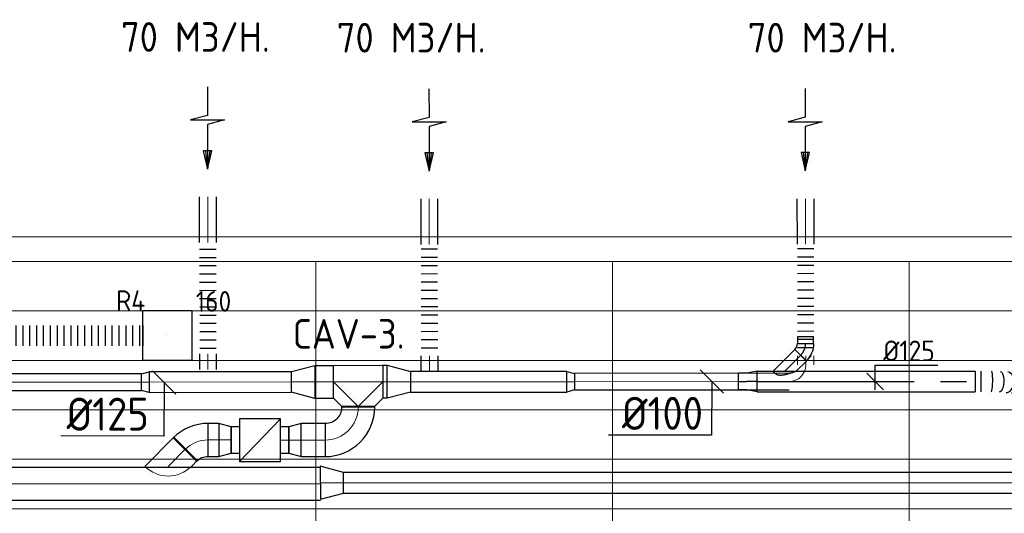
# Model space of a CAD drawing. Header units: millimetres. Extents: x -72412 to 16313, y -1015 to 52998.
# Tile 25 of 64: x -41321 to -35347, y 19001 to 21997. Entities that reach past the tile are written whole.
import ezdxf
from ezdxf.enums import TextEntityAlignment as Align

# ---------------------------------------------------------------- set-up
doc = ezdxf.new("R2010")
doc.units = ezdxf.units.MM
doc.header["$LTSCALE"] = 50
doc.linetypes.add('CENTER2', pattern=[28.575, 19.05, -3.175, 3.175, -3.175])
for name, color, linetype in [('4plfd', 254, 'Continuous'), ('WL570---_RETOUR', 100, 'Continuous'), ('WL570---_RETOUR_HL', 1, 'Continuous'), ('WL570---_RETOUR_RST', 3, 'Continuous'), ('WL570---_RETOUR_RST_HL', 1, 'Continuous'), ('WL570---_TOEVOER', 200, 'Continuous'), ('WM570---_RETOUR', 2, 'Continuous'), ('WM570---_RETOUR_PR', 2, 'Continuous'), ('WM570---_RETOUR_RST_PR', 1, 'Continuous'), ('WM570---_TOEVOER', 2, 'Continuous')]:
    doc.layers.add(name, color=color, linetype=linetype)
for name, color, linetype, lineweight in [('WL570---_BESTAAND-HARTLIJN', 161, 'Continuous', 0), ('WL570---_BESTAAND-RETOUR', 140, 'Continuous', 0), ('WL570---_BESTAAND-TOEVOER', 180, 'Continuous', 0), ('WL570---_DEMONTEREN', 10, 'Continuous', 0)]:
    doc.layers.add(name, color=color, linetype=linetype, lineweight=lineweight)
doc.layers.get('WL570---_DEMONTEREN').off()
doc.styles.add('BURO-025', font='ISO96.shx', dxfattribs={"height": 125})
doc.styles.add('MAATVOERING', font='ISO')

# ---------------------------------------------------------------- blocks, each defined once
blk = doc.blocks.new('Groep-43')
at = {"color": 8, "linetype": 'Continuous', "lineweight": 13}
for p, q in [((-73154.912, 18699.14), (-22154.912, 18699.14)), ((-73154.912, 18699.14), (-22154.912, 18699.14)), ((-73154.912, 18399.14), (-22154.912, 18399.14)), ((-73154.912, 18099.14), (-22154.912, 18099.14)), ((-73154.912, 17799.14), (-22154.912, 17799.14)), ((-73154.912, 17499.14), (-22154.912, 17499.14))]:
    blk.add_line(p, q, dxfattribs=at)
blk = doc.blocks.new('Groep-50')
at = {"color": 8, "linetype": 'Continuous', "lineweight": 13}
for p, q in [((-22004.9, 19149), (-54854.9, 19149.1)), ((-36854.9, 18999.1), (-54854.9, 18999.1)), ((-22154.9, 18999.1), (-54854.9, 18999.1)), ((-42254.9, 18999.1), (-42254.9, 6825.7)), ((-40454.9, 18999.1), (-40454.9, 7003.9)), ((-38654.9, 18999.1), (-38654.9, 7233.8))]:
    blk.add_line(p, q, dxfattribs=at)
at = {"color": 8}
blk.add_blockref('Groep-43', (0, 0), dxfattribs=at)
blk = doc.blocks.new('Block plafond 5e verd')
at = {"layer": '4plfd'}
blk.add_blockref('Groep-50', (73304.9, -19149.1), dxfattribs=at)
blk = doc.blocks.new('KARO')
for p, q in [((1, 0.5), (0, 0.5)), ((0, -0.5), (1, -0.5))]:
    blk.add_line(p, q)
at = {"invisible_edges": 15}
blk.add_3dface([(0, 0.5), (0, -0.5), (1, -0.5), (1, 0.5)], dxfattribs=at)
at = {"layer": 'WL570---_BESTAAND-HARTLIJN'}
blk.add_line((0, 0), (1, 0), dxfattribs=at)
blk = doc.blocks.new('OBO20000090H')
blk.add_lwpolyline([(100, -200, 0.414214), (-200, 100), (-200, -100, -0.414214), (-100, -200)], format="xyb", close=True)
at = {"invisible_edges": 15}
for points in [[(-182.6, -101.5), (-147.9, 95.4), (-200, 100), (-200, -100)], [(-165.8, -106), (-97.4, 81.9), (-147.9, 95.4), (-182.6, -101.5)], [(-150, -113.4), (-50, 59.8), (-97.4, 81.9), (-165.8, -106)], [(-135.7, -123.4), (-7.2, 29.8), (-50, 59.8), (-150, -113.4)], [(-123.4, -135.7), (29.8, -7.2), (-7.2, 29.8), (-135.7, -123.4)], [(-113.4, -150), (59.8, -50), (29.8, -7.2), (-123.4, -135.7)], [(-106, -165.8), (81.9, -97.4), (59.8, -50), (-113.4, -150)], [(-101.5, -182.6), (95.4, -147.9), (81.9, -97.4), (-106, -165.8)], [(-100, -200), (100, -200), (95.4, -147.9), (-101.5, -182.6)]]:
    blk.add_3dface(points, dxfattribs=at)
at = {"layer": 'WL570---_BESTAAND-HARTLIJN'}
blk.add_arc((-200, -200), 200, 0, 90, dxfattribs=at)
blk = doc.blocks.new('OBO20000045H')
blk.add_lwpolyline([(100, -82.8, 0.198912), (12.1, 129.3), (-129.3, -12.1, -0.198912), (-100, -82.8)], format="xyb", close=True)
at = {"invisible_edges": 15}
for points in [[(-123.4, -18.6), (29.8, 110), (12.1, 129.3), (-129.3, -12.1)], [(-118.1, -25.5), (45.7, 89.2), (29.8, 110), (-123.4, -18.6)], [(-113.4, -32.8), (59.8, 67.2), (45.7, 89.2), (-118.1, -25.5)], [(-109.4, -40.6), (71.9, 43.9), (59.8, 67.2), (-113.4, -32.8)], [(-106, -48.6), (81.9, 19.8), (71.9, 43.9), (-109.4, -40.6)], [(-103.4, -57), (89.8, -5.2), (81.9, 19.8), (-106, -48.6)], [(-101.5, -65.5), (95.4, -30.7), (89.8, -5.2), (-103.4, -57)], [(-100.4, -74.1), (98.9, -56.7), (95.4, -30.7), (-101.5, -65.5)], [(-100, -82.8), (100, -82.8), (98.9, -56.7), (-100.4, -74.1)]]:
    blk.add_3dface(points, dxfattribs=at)
at = {"layer": 'WL570---_BESTAAND-HARTLIJN'}
blk.add_arc((-200, -82.8), 200, 0, 45, dxfattribs=at)
blk = doc.blocks.new('OZA2500200045R')
blk.add_lwpolyline([(141.4, 0), (176.8, 35.4), (35.4, 176.8), (-141.4, 0)])
at = {"layer": 'WL570---_BESTAAND-HARTLIJN'}
blk.add_line((0, 0), (106.1, 106.1), dxfattribs=at)
at = {"layer": 'WL570---_BESTAAND-RETOUR'}
blk.add_arc((0, 141.4), 200, 225, 315, dxfattribs=at)
blk = doc.blocks.new('VBX1601600016025000')
blk.add_lwpolyline([(50, -130), (300, -130), (300, 130), (50, 130)], close=True)
for points in [[(50, 80), (0, 80), (0, -80), (50, -80)], [(300, -80), (350, -80), (350, 80), (300, 80)]]:
    blk.add_lwpolyline(points)
at = {"layer": 'WL570---_BESTAAND-HARTLIJN'}
blk.add_line((300, 0), (350, 0), dxfattribs=at)
at = {"layer": 'WL570---_BESTAAND-TOEVOER'}
blk.add_line((50, -130), (300, 130), dxfattribs=at)
blk = doc.blocks.new('OSV20012501390G')
blk.add_lwpolyline([(0, -100), (140, -62.5), (140, 62.5), (0, 100)], close=True)
at = {"layer": 'WL570---_BESTAAND-HARTLIJN'}
blk.add_line((0, 0), (140, 0), dxfattribs=at)
blk = doc.blocks.new('MVLINE')
blk.add_line((35.4, -35.4), (-35.4, 35.4))
blk = doc.blocks.new('OSV1251000460G')
blk.add_lwpolyline([(0, -62.5), (46.7, -50), (46.7, 50), (0, 62.5)], close=True)
at = {"layer": 'WL570---_BESTAAND-HARTLIJN'}
blk.add_line((0, 0), (46.7, 0), dxfattribs=at)
blk = doc.blocks.new('AFZPIJL')
for points in [[(0, -10), (0, -6.52), (-2.06, -5.97), (2.06, -5.97), (0, -5.41), (0, 0)], [(-0.26, -2.22), (0, 0)], [(0.26, -2.22), (0, 0)]]:
    blk.add_lwpolyline(points)
blk.add_lwpolyline([(0.52, -2.22), (-0.52, -2.22), (0, 0)], close=True)
blk = doc.blocks.new('OTS20020020000H')
blk.add_lwpolyline([(-150, -100), (150, -100), (150, 100), (100, 150), (-100, 150), (-150, 100)], close=True)
at = {"layer": 'WL570---_BESTAAND-HARTLIJN'}
blk.add_line((-150, 0), (150, 0), dxfattribs=at)
at = {"layer": 'WL570---_BESTAAND-RETOUR'}
blk.add_lwpolyline([(-150, 0), (0, 150), (150, 0)], dxfattribs=at)
blk = doc.blocks.new('OSV2001600740G')
blk.add_lwpolyline([(0, -100), (74.6, -80), (74.6, 80), (0, 100)], close=True)
at = {"layer": 'WL570---_BESTAAND-HARTLIJN'}
blk.add_line((0, 0), (74.6, 0), dxfattribs=at)
blk = doc.blocks.new('OBO10000090H')
blk.add_lwpolyline([(50, -100, 0.414214), (-100, 50), (-100, -50, -0.414214), (-50, -100)], format="xyb", close=True)
at = {"invisible_edges": 15}
for points in [[(-91.3, -50.8), (-74, 47.7), (-100, 50), (-100, -50)], [(-82.9, -53), (-48.7, 41), (-74, 47.7), (-91.3, -50.8)], [(-75, -56.7), (-25, 29.9), (-48.7, 41), (-82.9, -53)], [(-67.9, -61.7), (-3.6, 14.9), (-25, 29.9), (-75, -56.7)], [(-61.7, -67.9), (14.9, -3.6), (-3.6, 14.9), (-67.9, -61.7)], [(-56.7, -75), (29.9, -25), (14.9, -3.6), (-61.7, -67.9)], [(-53, -82.9), (41, -48.7), (29.9, -25), (-56.7, -75)], [(-50.8, -91.3), (47.7, -74), (41, -48.7), (-53, -82.9)], [(-50, -100), (50, -100), (47.7, -74), (-50.8, -91.3)]]:
    blk.add_3dface(points, dxfattribs=at)
at = {"layer": 'WL570---_BESTAAND-HARTLIJN'}
blk.add_arc((-100, -100), 100, 0, 90, dxfattribs=at)
blk = doc.blocks.new('FLLINE100')
blk.add_line((0, -50), (0, 50))
blk = doc.blocks.new('OEX1000067700')
at = {"rotation": 90.08066116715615}
for p in [(0.1, -50), (0.1, -100), (0.2, -150), (0.3, -200), (0.4, -250), (0.4, -300), (0.5, -350), (0.6, -400), (0.6, -450), (0.7, -500), (0.8, -550), (0.8, -600), (0.9, -650)]:
    blk.add_blockref('FLLINE100', p, dxfattribs=at)
blk = doc.blocks.new('*U601')
at = {"color": 0, "ltscale": 10}
for p, q in [((0, 62.5, -2700), (0, -62.5, -2700)), ((35.8, 62.5, -2700), (35.8, -62.5, -2700)), ((201.1, 57.5, -2700), (199.7, 57.6, -2700)), ((380.7, 40.7, -2700), (380.7, -84.3, -2700)), ((315, -82.9, -2700), (315.4, -82.9, -2700))]:
    blk.add_line(p, q, dxfattribs=at)
for centre, major_axis, ratio, start_param, end_param in [((98.3, 0, -2700), (1, 62.5), 0.14119, 3.139377, 6.28097), ((194.4, -4.7, -2700), (-5.9, -62.2), 0.650863, 0.017372, 3.124221), ((254, -14.6, -2700), (10.8, 61.6), 0.837577, 3.184808, 6.23997), ((318.3, -20.5, -2700), (3.1, 62.4), 0.412379, 3.149235, 6.275543), ((254, -14.6, -2700), (10.8, 61.6), 0.837577, 3.098377, 3.184808)]:
    blk.add_ellipse(centre, major_axis=major_axis, ratio=ratio, start_param=start_param, end_param=end_param, dxfattribs=at)
at = {"color": 0, "ltscale": 10, "extrusion": (0, 0, -1)}
for centre, major_axis, ratio, start_param, end_param in [((149.4, -1.6, -2700), (3.1, 62.4), 0.412379, 6.275543, 9.417136), ((229.7, -9, -2700), (10.8, 61.6), 0.837577, 6.23997, 9.381562), ((282.2, -18, -2700), (-5.9, -62.2), 0.650863, 3.158964, 6.300557), ((359.3, -21.8, -2700), (-1, -62.5), 0.14119, 3.143808, 6.285401)]:
    blk.add_ellipse(centre, major_axis=major_axis, ratio=ratio, start_param=start_param, end_param=end_param, dxfattribs=at)
at = {"layer": 'WM570---_RETOUR_PR', "color": 2, "style": 'BURO-025'}
blk.add_attdef('POSNR', text='', height=125, dxfattribs=at).set_placement((0, 0), align=Align.MIDDLE)
blk = doc.blocks.new('*U619')
at = {"color": 0, "ltscale": 10}
for p, q in [((150, 150, -150), (-150, 150, -150)), ((-150, -150, -150), (-150, 150, -150)), ((150, -150, -150), (150, 150, -150)), ((150, -150, -150), (-150, -150, -150))]:
    blk.add_line(p, q, dxfattribs=at)
at = {"layer": 'WL570---_RETOUR_RST_HL', "linetype": 'CENTER2'}
blk.add_circle((0, 0, -150), 0.075, dxfattribs=at)
at = {"layer": 'WL570---_RETOUR_RST', "color": 2, "style": 'BURO-025'}
for tag in ['MC', 'Q']:
    blk.add_attdef(tag, text='', height=125, dxfattribs=at).set_placement((0, 0), align=Align.MIDDLE)
at = {"layer": 'WM570---_RETOUR_RST_PR', "color": 2, "style": 'BURO-025'}
blk.add_attdef('POSNR', text='', height=125, dxfattribs=at).set_placement((0, 0), align=Align.MIDDLE)
blk = doc.blocks.new('*U621')
at = {"color": 0, "ltscale": 10}
for p, q in [((0, 62.5, -150), (0, -62.5, -150)), ((20.8, 62.5, -150), (20.8, -62.5, -150)), ((62.5, 62.5, -150), (62.5, -62.5, -150)), ((104.2, 62.5, -150), (104.2, -62.5, -150)), ((145.8, 62.5, -150), (145.8, -62.5, -150)), ((187.5, 62.5, -150), (187.5, -62.5, -150)), ((229.2, 62.5, -150), (229.2, -62.5, -150)), ((270.8, 62.5, -150), (270.8, -62.5, -150)), ((312.5, 62.5, -150), (312.5, -62.5, -150)), ((354.2, 62.5, -150), (354.2, -62.5, -150)), ((395.8, 62.5, -150), (395.8, -62.5, -150)), ((437.5, 62.5, -150), (437.5, -62.5, -150)), ((479.2, 62.5, -150), (479.2, -62.5, -150)), ((520.8, 62.5, -150), (520.8, -62.5, -150)), ((562.5, 62.5, -150), (562.5, -62.5, -150)), ((604.2, 62.5, -150), (604.2, -62.5, -150)), ((645.8, 62.5, -150), (645.8, -62.5, -150)), ((687.5, 62.5, -150), (687.5, -62.5, -150)), ((729.2, 62.5, -150), (729.2, -62.5, -150)), ((770.8, 62.5, -150), (770.8, -62.5, -150)), ((812.5, 62.5, -150), (812.5, -62.5, -150)), ((854.2, 62.5, -150), (854.2, -62.5, -150)), ((895.8, 62.5, -150), (895.8, -62.5, -150)), ((937.5, 62.5, -150), (937.5, -62.5, -150)), ((979.2, 62.5, -150), (979.2, -62.5, -150)), ((1020.8, 62.5, -150), (1020.8, -62.5, -150)), ((1062.5, 62.5, -150), (1062.5, -62.5, -150)), ((1104.2, 62.5, -150), (1104.2, -62.5, -150)), ((1145.8, 62.5, -150), (1145.8, -62.5, -150)), ((1187.5, 62.5, -150), (1187.5, -62.5, -150)), ((1229.2, 62.5, -150), (1229.2, -62.5, -150)), ((1270.8, 62.5, -150), (1270.8, -62.5, -150)), ((1312.5, 62.5, -150), (1312.5, -62.5, -150)), ((1354.2, 62.5, -150), (1354.2, -62.5, -150)), ((1395.8, 62.5, -150), (1395.8, -62.5, -150)), ((1437.5, 62.5, -150), (1437.5, -62.5, -150)), ((1479.2, 62.5, -150), (1479.2, -62.5, -150)), ((1500, 62.5, -150), (1500, -62.5, -150))]:
    blk.add_line(p, q, dxfattribs=at)
at = {"layer": 'WM570---_RETOUR_PR', "color": 2, "style": 'BURO-025'}
blk.add_attdef('POSNR', text='', height=125, dxfattribs=at).set_placement((0, 0), align=Align.MIDDLE)
blk = doc.blocks.new('*U992')
at = {"color": 0, "ltscale": 10}
for p, q in [((-41.4, 47.5, -2700), (-84, 47.5, -2700)), ((-84, -47.5, -2700), (-84, 47.5, -2700)), ((-41.4, -50, -2700), (-41.4, 50, -2700)), ((-41.4, -47.5, -2700), (-41.4, 47.5, -2700)), ((64.6, 6.1, -2700), (-6.1, -64.6, -2700)), ((-41.4, -47.5, -2700), (-84, -47.5, -2700))]:
    blk.add_line(p, q, dxfattribs=at)
for radius in [149.9, 49.9]:
    blk.add_arc((-41.4, -99.9, -2700), radius, 45, 90, dxfattribs=at)
at = {"layer": 'WL570---_RETOUR_HL', "linetype": 'CENTER2'}
blk.add_arc((-41.4, -99.9, -2700), 99.9, 45, 90, dxfattribs=at)
at = {"layer": 'WM570---_RETOUR_PR', "color": 2, "style": 'BURO-025'}
blk.add_attdef('POSNR', text='', height=125, dxfattribs=at).set_placement((0, 0), align=Align.MIDDLE)
blk = doc.blocks.new('*U993')
at = {"color": 0, "ltscale": 10}
for p, q in [((0, 50, -2700), (1.7, 50, -2700)), ((0, -50, -2700), (1.7, -50, -2700))]:
    blk.add_line(p, q, dxfattribs=at)
at = {"layer": 'WL570---_RETOUR_HL', "linetype": 'CENTER2'}
blk.add_line((0, 0, -2700), (1.7, 0, -2700), dxfattribs=at)
at = {"layer": 'WM570---_RETOUR_PR', "color": 2, "style": 'BURO-025'}
blk.add_attdef('POSNR', text='', height=125, dxfattribs=at).set_placement((0, 0), align=Align.MIDDLE)
blk = doc.blocks.new('*U994')
at = {"color": 0, "ltscale": 10}
for p, q in [((0, 70.7, -2700), (131.7, -61, -2700)), ((0, -70.7, -2700), (61, -131.7, -2700)), ((131.7, -61, -2700), (61, -131.7, -2700)), ((83.2, -150.4, -2700), (92.9, -160, -2700)), ((95.1, -157.8, -2700), (92.9, -160, -2700))]:
    blk.add_line(p, q, dxfattribs=at)
blk.add_spline([(-0.2, -70.1, -2700), (-0.8, -68.4, -2700), (-1.8, -65.6, -2700), (-3.2, -61.8, -2700), (-4.9, -56.9, -2700), (-6.9, -51.1, -2700), (-9.2, -44.5, -2700), (-11.6, -37.1, -2700), (-14.1, -29.2, -2700), (-16.6, -20.8, -2700), (-19, -12.1, -2700), (-21.2, -3.4, -2700), (-23, 5.2, -2700), (-24.2, 13.5, -2700), (-24.9, 21.3, -2700), (-24.9, 28.5, -2700), (-24.2, 35, -2700), (-23, 40.7, -2700), (-21.2, 45.7, -2700), (-19, 50.2, -2700), (-16.6, 54, -2700), (-14.1, 57.4, -2700), (-11.6, 60.3, -2700), (-9.2, 62.8, -2700), (-6.9, 64.9, -2700), (-4.9, 66.7, -2700), (-3.2, 68.2, -2700), (-1.8, 69.3, -2700), (-0.8, 70.1, -2700), (-0.2, 70.6, -2700), (0, 70.7, -2700)], degree=3, dxfattribs=at)
at = {"layer": 'WL570---_RETOUR_HL', "linetype": 'CENTER2'}
blk.add_line((0, 0, -2700), (96.3, -96.3, -2700), dxfattribs=at)
at = {"layer": 'WM570---_RETOUR_PR', "color": 2, "style": 'BURO-025'}
blk.add_attdef('POSNR', text='', height=125, dxfattribs=at).set_placement((0, 0), align=Align.MIDDLE)
blk = doc.blocks.new('*U995')
at = {"color": 0, "ltscale": 10}
for p, q in [((0, 62.5, -2700), (1321.1, 62.5, -2700)), ((0, -62.5, -2700), (0, 62.5, -2700)), ((1321.1, 62.5, -2700), (1321.1, -62.5, -2700)), ((0, -62.5, -2700), (1321.1, -62.5, -2700))]:
    blk.add_line(p, q, dxfattribs=at)
at = {"layer": 'WL570---_RETOUR_HL', "linetype": 'CENTER2'}
blk.add_line((0, 0, -2700), (1321.1, 0, -2700), dxfattribs=at)
at = {"layer": 'WM570---_RETOUR_PR', "color": 2, "style": 'BURO-025'}
blk.add_attdef('POSNR', text='', height=125, dxfattribs=at).set_placement((0, 0), align=Align.MIDDLE)
blk = doc.blocks.new('*U996')
at = {"color": 0, "ltscale": 10}
for p, q in [((0, 62.5, -2700), (64.18, 50, -2700)), ((0, 62.5, -2700), (0, -62.5, -2700)), ((64.18, 50, -2700), (114.18, 50, -2700)), ((114.18, 50, -2700), (114.18, -50, -2700)), ((0, -62.5, -2700), (64.18, -50, -2700)), ((64.18, -50, -2700), (114.18, -50, -2700))]:
    blk.add_line(p, q, dxfattribs=at)
at = {"layer": 'WL570---_RETOUR_HL', "linetype": 'CENTER2'}
for p in [(0, 0, -2700), (114.18, 0, -2700)]:
    blk.add_line(p, (64.18, 0, -2700), dxfattribs=at)
blk.add_circle((0, 0, -2700), 0.075, dxfattribs=at)
at = {"layer": 'WM570---_RETOUR_PR', "color": 2, "style": 'BURO-025'}
blk.add_attdef('POSNR', text='', height=125, dxfattribs=at).set_placement((0, 0), align=Align.MIDDLE)
blk = doc.blocks.new('*U997')
at = {"layer": 'WM570---_RETOUR', "color": 0, "ltscale": 10}
for p, q in [((0, 98.9), (380.4, 98.9)), ((0, -50), (0, 98.9)), ((50, -50), (-50, 50))]:
    blk.add_line(p, q, dxfattribs=at)
at = {"layer": 'WM570---_RETOUR', "color": 0, "style": 'BURO-025'}
blk.add_text('%%c125', height=125, dxfattribs=at).set_placement((50, 123.9))

msp = doc.modelspace()

# ---------------------------------------------------------------- linework, layer by layer
at = {"layer": 'WM570---_TOEVOER'}
for points in [[(-40445.4, 19795.8), (-40445.7, 19470), (-41071.8, 19470.6)], [(-37122.3, 19800.7), (-37122.6, 19475), (-37748.8, 19475.5)]]:
    msp.add_lwpolyline(points, dxfattribs=at)

# ---------------------------------------------------------------- block references
at = {"layer": 'WL570---_BESTAAND-RETOUR'}
for p, xscale, yscale, zscale, rotation in [((-36552.2, 19957.6), -55.98824614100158, 100, 100, 90.05065179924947), ((-39267.5, 19641.1), 8.033562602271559, 200, 200, 90.0517481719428), ((-39267.5, 19649.2), 3.427191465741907, 200, 200, 270.0517481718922), ((-40314.3, 19392.2), 5.866066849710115, 200, 200, 225.0506517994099)]:
    msp.add_blockref('KARO', p, dxfattribs=dict(at, xscale=xscale, yscale=yscale, zscale=zscale, rotation=rotation))
at = {"layer": 'WL570---_DEMONTEREN', "xscale": -1, "rotation": 180.0506517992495}
msp.add_blockref('OBO10000090H', (-36552, 19801), dxfattribs=at)
at = {"layer": 'WL570---_RETOUR'}
for name, p, xscale, yscale, zscale, rotation in [('AFZPIJL', (-40181.1, 21089.9), -49.99999999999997, 50, 50, 180.0506517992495), ('AFZPIJL', (-38837.2, 21077.6), -49.99999999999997, 50, 50, 180.0506517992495), ('AFZPIJL', (-36554.4, 21078.9), -49.99999999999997, 50, 50, 180.0506517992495), ('KARO', (-40179.5, 20645.1), -275.9456809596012, 100, 100, 270.0506517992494), ('KARO', (-36552.8, 20634.1), -275.9456809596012, 100, 100, 270.0506517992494), ('KARO', (-38835.6, 20632.8), -275.9456809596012, 100, 100, 270.0506517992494), ('KARO', (-40178.9, 19968.6), -94.30230512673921, 100, 100, 90.05065179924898), ('KARO', (-38834.3, 19956.3), -95.4620084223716, 100, 100, 90.05065179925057), ('KARO', (-39417.6, 19799), -113.3662558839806, 200, 200, 0.05174817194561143), ('KARO', (-39119.4, 19799.3), -28.82339029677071, 200, 200, 180.0517481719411), ('KARO', (-40581.3, 19797.4), 1765.098823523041, 100, 100, 180), ('KARO', (-40535.2, 19797.4), 864.2164372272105, 125, 125, 0.05174817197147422), ('KARO', (-38001.7, 19799.7), 948.9129101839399, 125, 125, 180.0517481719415), ('KARO', (-37954.1, 19799.7), 1302.028928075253, 100, 100, 0.05065179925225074), ('KARO', (-40176.7, 19446.7), 63.95588659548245, 200, 200, 359.9301883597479), ('KARO', (-39467.5, 19445.6), 145.8764055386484, 200, 200, 179.9819365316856)]:
    msp.add_blockref(name, p, dxfattribs=dict(at, xscale=xscale, yscale=yscale, zscale=zscale, rotation=rotation))
for name, p in [('OEX1000067700', (-40179.6, 20652.3)), ('OEX1000067700', (-38835.6, 20653.5)), ('OEX1000067700', (-36552.8, 20655.5)), ('*U621', (-42073.6, 20079.1, 150)), ('*U995', (-36845.6, 19800.9, 2700)), ('*U601', (-35524.6, 19800.9, 2700))]:
    msp.add_blockref(name, p, dxfattribs=at)
ref = msp.add_blockref('*U619', (-40423.6, 20079.1, 150), dxfattribs=at)
ref.add_attrib('POSNR', 'R4', dxfattribs={"layer": 'WM570---_RETOUR_RST_PR', "color": 2, "height": 125, "style": 'BURO-025'}).set_placement((-40648.2, 20292), align=Align.MIDDLE)
ref.add_attrib('Q', '160', dxfattribs={"layer": 'WL570---_RETOUR_RST', "color": 2, "height": 125, "style": 'BURO-025'}).set_placement((-40144.9, 20287.1), align=Align.MIDDLE)
for name, p, rotation in [('*U992', (-36552.8, 19990.2, 2700), 270), ('*U994', (-36679.6, 19863.4, 2700), 90), ('*U993', (-36582.1, 19960.9, 2700), 225), ('*U996', (-36845.6, 19800.9, 2700), 180), ('OBO20000090H', (-39267.3, 19445.5), 269.9819365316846), ('OBO20000045H', (-40259.8, 19446.9), 89.93018835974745), ('OSV2001600740G', (-40112.7, 19446.7), 359.9301883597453), ('VBX1601600016025000', (-40038.1, 19445.3), 0.05065179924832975), ('OSV2001600740G', (-39613.4, 19445.6), 179.9819365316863), ('OZA2500200045R', (-40420.3, 19286), 0.05065179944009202), ('OSV20012501390G', (-39497, 19186.9), 0.05065179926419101)]:
    msp.add_blockref(name, p, dxfattribs=dict(at, rotation=rotation))
at = {"layer": 'WL570---_RETOUR', "xscale": -1}
for name, p, rotation in [('OSV20012501390G', (-39531, 19798.9), 0.05174817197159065), ('OTS20020020000H', (-39267.6, 19799.2), 180.0517481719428), ('OSV20012501390G', (-39090.6, 19799.3), 180.0517481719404), ('OSV1251000460G', (-40535.2, 19797.4), 0.05174817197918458), ('OSV1251000460G', (-38001.7, 19799.7), 180.0517481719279)]:
    msp.add_blockref(name, p, dxfattribs=dict(at, rotation=rotation))
at = {"layer": 'WL570---_RETOUR'}
for p, xscale, yscale, zscale in [((-47077.2, 19180.2), 7580.286359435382, 200, 200), ((-39357.1, 19187), 7177.081334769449, 125, 125)]:
    msp.add_blockref('KARO', p, dxfattribs=dict(at, xscale=xscale, yscale=yscale, zscale=zscale))
at = {"layer": 'WL570---_TOEVOER'}
msp.add_blockref('Block plafond 5e verd', (-70573.6, 20679.1), dxfattribs=at)
at = {"layer": 'WM570---_RETOUR'}
msp.add_blockref('*U997', (-36130.9, 19800.9, 2700), dxfattribs=at)
at = {"layer": 'WM570---_TOEVOER', "yscale": 2, "zscale": 2}
for p, xscale, rotation in [((-40445.4, 19795.8), 2, 359.9493482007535), ((-37122.3, 19800.7), 1.999999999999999, 359.9493482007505)]:
    msp.add_blockref('MVLINE', p, dxfattribs=dict(at, xscale=xscale, rotation=rotation))

# ---------------------------------------------------------------- texts
at = {"layer": 'WM570---_RETOUR', "style": 'MAATVOERING'}
for p in [(-40706.2, 21801.6), (-39397, 21797.2), (-36903.3, 21797.4)]:
    msp.add_text('70 M3/H.', height=180, dxfattribs=at).set_placement(p)
at = {"layer": 'WM570---_TOEVOER', "style": 'MAATVOERING'}
msp.add_text('CAV-3.', height=180, rotation=0.05175, dxfattribs=at).set_placement((-39664.6, 20000))
for s, p in [('%%c100', (-37175.2, 19508)), ('%%c125', (-40537.5, 19503.1))]:
    msp.add_text(s, height=200, rotation=0.05284, dxfattribs=at).set_placement(p, align=Align.RIGHT)

doc.saveas('drawing.dxf')
